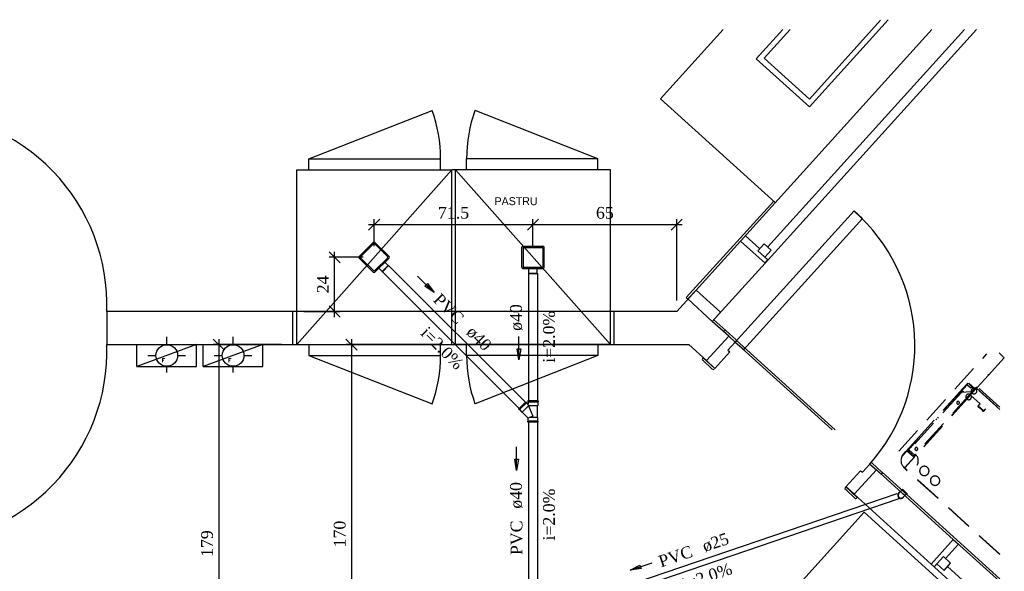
# Model space of a CAD drawing. Header units: millimetres. Extents: x 481 to 729890, y -1 to 83.
# Tile 52 of 60: x 580 to 598, y 44 to 53. Entities that reach past the tile are written whole.
import ezdxf

# ---------------------------------------------------------------- set-up
doc = ezdxf.new("R2010")
doc.units = ezdxf.units.MM
doc.header["$MEASUREMENT"] = 0
doc.linetypes.add('Dashed', pattern=[0.75, 0.5, -0.25])
for name, color, linetype, lineweight in [('Simbolos', 1, 'Continuous', 30), ('Simbolos_int', 1, 'Continuous', 30), ('TQ-Sentido tubo', 7, 'Continuous', 20), ('TQ-Seção tubo', 1, 'Continuous', 30), ('TQ-Textos tubo', 7, 'Continuous', 20)]:
    doc.layers.add(name, color=color, linetype=linetype, lineweight=lineweight)
doc.styles.add('CenturyGothic', font='GOTHIC.TTF')
doc.styles.add('ROMANS', font='ROMANS')
doc.styles.add('TimesNewRoman', font='times.ttf')
doc.dimstyles.get("Standard").update_dxf_attribs({"dimtxt": 0.18, "dimasz": 0.18, "dimexe": 0.18, "dimexo": 0.0625, "dimgap": 0.09, "dimtad": 0, "dimtih": 1, "dimtoh": 1, "dimdec": 4, "dimzin": 0, "dimdsep": 46, "dimtxsty": 'Standard', "dimcen": 0.09, "dimadec": 0, "dimazin": 0, "dimtfac": 1, "dimtdec": 4, "dimtofl": 0, "dimtmove": 0, "dimatfit": 3, "dimfxl": 0, "dimtolj": 1, "dimtzin": 0, "dimarcsym": 0})
doc.dimstyles.new('UM_25.000000', dxfattribs={"dimtxt": 0.18, "dimasz": 0.2, "dimexe": 0.1, "dimexo": 0.2, "dimgap": 0, "dimtad": 1, "dimtih": 1, "dimtoh": 1, "dimdec": 1, "dimlfac": 25, "dimzin": 0, "dimdsep": 46, "dimtxsty": 'Standard', "dimblk": 'CLOSED', "dimblk1": 'CLOSED', "dimblk2": 'CLOSED', "dimcen": 0.09, "dimdle": 0.1, "dimadec": 1, "dimazin": 2, "dimtfac": 1, "dimtdec": 4, "dimtofl": 0, "dimtmove": 0, "dimatfit": 3, "dimldrblk": 'CLOSED', "dimfxl": 0, "dimtolj": 1, "dimarcsym": 0})

# ---------------------------------------------------------------- blocks, each defined once
blk = doc.blocks.new('_OBLIQUE')
at = {"color": 0, "linetype": 'ByBlock', "lineweight": -2}
blk.add_line((-0.5, -0.5), (0.5, 0.5), dxfattribs=at)
blk = doc.blocks.new('*D83')
at = {"color": 0, "lineweight": -2}
for p, q in [((589.727, 49.382), (589.727, 49.87)), ((592.314, 48.408), (592.314, 49.87)), ((592.414, 49.77), (589.627, 49.77))]:
    blk.add_line(p, q, dxfattribs=at)
at = {"layer": 'Defpoints', "color": 0}
for p in [(589.727, 49.77), (589.727, 49.182), (592.314, 48.208)]:
    blk.add_point(p, dxfattribs=at)
at = {"color": 0, "lineweight": -2, "xscale": 0.2, "yscale": 0.2, "zscale": 0.2, "rotation": 180}
blk.add_blockref('_OBLIQUE', (589.727, 49.77), dxfattribs=at)
at = {"color": 0, "lineweight": -2, "xscale": 0.2, "yscale": 0.2, "zscale": 0.2}
blk.add_blockref('_OBLIQUE', (592.314, 49.77), dxfattribs=at)
at = {"color": 7, "insert": (591.021, 49.982), "char_height": 0.2118, "attachment_point": 5, "rotation": 0.0057, "style": 'TimesNewRoman'}
blk.add_mtext('\\A1;65', dxfattribs=at)
blk = doc.blocks.new('*D84')
at = {"color": 0, "lineweight": -2}
for p, q in [((586.869, 49.382), (586.869, 49.87)), ((589.727, 49.382), (589.727, 49.87)), ((589.827, 49.77), (586.769, 49.77))]:
    blk.add_line(p, q, dxfattribs=at)
at = {"layer": 'Defpoints', "color": 0}
for p in [(586.869, 49.77), (586.869, 49.182), (589.727, 49.182)]:
    blk.add_point(p, dxfattribs=at)
at = {"color": 0, "lineweight": -2, "xscale": 0.2, "yscale": 0.2, "zscale": 0.2, "rotation": 180}
blk.add_blockref('_OBLIQUE', (586.869, 49.77), dxfattribs=at)
at = {"color": 0, "lineweight": -2, "xscale": 0.2, "yscale": 0.2, "zscale": 0.2}
blk.add_blockref('_OBLIQUE', (589.727, 49.77), dxfattribs=at)
at = {"color": 7, "insert": (588.298, 49.982), "char_height": 0.2118, "attachment_point": 5, "rotation": 0.0057, "style": 'TimesNewRoman'}
blk.add_mtext('\\A1;71.5', dxfattribs=at)
blk = doc.blocks.new('*D85')
at = {"color": 0, "lineweight": -2}
for p, q in [((586.158, 48.108), (586.158, 49.283)), ((586.669, 49.183), (586.058, 49.183)), ((585.605, 48.208), (586.258, 48.208))]:
    blk.add_line(p, q, dxfattribs=at)
at = {"layer": 'Defpoints', "color": 0}
for p in [(586.158, 49.183), (586.869, 49.183), (585.405, 48.208)]:
    blk.add_point(p, dxfattribs=at)
at = {"color": 0, "lineweight": -2, "xscale": 0.2, "yscale": 0.2, "zscale": 0.2}
for p, rotation in [((586.158, 49.183), 90), ((586.158, 48.208), 270)]:
    blk.add_blockref('_OBLIQUE', p, dxfattribs=dict(at, rotation=rotation))
at = {"color": 7, "insert": (585.947, 48.695), "char_height": 0.2118, "attachment_point": 5, "rotation": 90, "style": 'TimesNewRoman'}
blk.add_mtext('\\A1;24', dxfattribs=at)
blk = doc.blocks.new('*D86')
at = {"color": 0, "lineweight": -2}
for p, q in [((586.461, 47.711), (586.461, 40.695)), ((588.094, 47.611), (586.361, 47.611)), ((587.146, 40.795), (586.361, 40.795))]:
    blk.add_line(p, q, dxfattribs=at)
at = {"layer": 'Defpoints', "color": 0}
for p in [(588.294, 47.611), (586.461, 40.795), (587.346, 40.795)]:
    blk.add_point(p, dxfattribs=at)
at = {"color": 0, "lineweight": -2, "xscale": 0.2, "yscale": 0.2, "zscale": 0.2}
for p, rotation in [((586.461, 47.611), 90), ((586.461, 40.795), 270)]:
    blk.add_blockref('_OBLIQUE', p, dxfattribs=dict(at, rotation=rotation))
at = {"color": 7, "insert": (586.25, 44.203), "char_height": 0.2118, "attachment_point": 5, "rotation": 90, "style": 'TimesNewRoman'}
blk.add_mtext('\\A1;170', dxfattribs=at)
blk = doc.blocks.new('*D98')
at = {"color": 0, "lineweight": -2}
for p, q in [((584.075, 47.711), (584.075, 40.351)), ((585.205, 47.611), (583.975, 47.611)), ((583.572, 40.451), (584.175, 40.451))]:
    blk.add_line(p, q, dxfattribs=at)
at = {"layer": 'Defpoints', "color": 0}
for p in [(585.405, 47.611), (583.372, 40.451), (584.075, 40.451)]:
    blk.add_point(p, dxfattribs=at)
at = {"color": 0, "lineweight": -2, "xscale": 0.2, "yscale": 0.2, "zscale": 0.2}
for p, rotation in [((584.075, 47.611), 90), ((584.075, 40.451), 270)]:
    blk.add_blockref('_OBLIQUE', p, dxfattribs=dict(at, rotation=rotation))
at = {"color": 7, "insert": (583.863, 44.031), "char_height": 0.2118, "attachment_point": 5, "rotation": 90, "style": 'TimesNewRoman'}
blk.add_mtext('\\A1;179', dxfattribs=at)

msp = doc.modelspace()

# ---------------------------------------------------------------- linework, layer by layer
at = {"color": 7, "linetype": 'Continuous'}
for p, q in [((595.9804, 53.4494), (594.7024, 52.0304)), ((596.1214, 53.4584), (594.7054, 51.8924)), ((593.1484, 53.2824), (592.0204, 52.0364)), ((593.7454, 52.7564), (594.2214, 53.2824)), ((593.8894, 52.7684), (594.3534, 53.2824)), ((594.7054, 51.8924), (593.7454, 52.7564)), ((594.7024, 52.0304), (593.8894, 52.7684)), ((592.0204, 52.0364), (594.0844, 50.1674)), ((585.6934, 50.9564), (587.9134, 51.8234)), ((590.8954, 50.9564), (588.6844, 51.8234)), ((595.5064, 50.0174), (593.3674, 47.6564)), ((595.6564, 49.8824), (595.5064, 50.0174)), ((593.5204, 47.5244), (595.6564, 49.8824)), ((593.1604, 47.8454), (593.1754, 47.8604)), ((593.3674, 47.6564), (593.1604, 47.8454)), ((593.2024, 47.8604), (593.3794, 47.7014)), ((583.1374, 47.6084), (583.1374, 47.7524)), ((584.3314, 47.6084), (584.3314, 47.7524)), ((592.8514, 47.3234), (593.2504, 47.7644)), ((593.2504, 47.7644), (593.3674, 47.6564)), ((593.3824, 47.6714), (593.3674, 47.6564)), ((593.3674, 47.6564), (593.2354, 47.5094)), ((593.2354, 47.5094), (593.2684, 47.4824)), ((593.3674, 47.6564), (593.5204, 47.5244)), ((582.7984, 47.4164), (582.9454, 47.4164)), ((583.3354, 47.4164), (583.4764, 47.4164)), ((583.9924, 47.4164), (584.1394, 47.4164)), ((584.5294, 47.4164), (584.6704, 47.4164)), ((585.6934, 47.4164), (587.9134, 46.5434)), ((590.8954, 47.4164), (588.6844, 46.5434)), ((592.7794, 47.3594), (592.7914, 47.3744)), ((592.9534, 47.1674), (592.7794, 47.3354)), ((592.7914, 47.3744), (592.9984, 47.1824)), ((592.9984, 47.1824), (592.8514, 47.3234)), ((593.2684, 47.4824), (592.9984, 47.1824)), ((583.1374, 47.1104), (583.1374, 47.2244)), ((584.3314, 47.1104), (584.3314, 47.2244)), ((592.9984, 47.1824), (592.9864, 47.1764)), ((595.9084, 45.3614), (595.5064, 44.9204)), ((595.6564, 45.3164), (595.7884, 45.4634)), ((595.7884, 45.4634), (595.8034, 45.4814)), ((595.7884, 45.4634), (595.9084, 45.3614)), ((595.9954, 45.2804), (595.7884, 45.4634)), ((595.8304, 45.4814), (596.0074, 45.3194)), ((595.3594, 45.0524), (595.6234, 45.3434)), ((595.6234, 45.3434), (595.6564, 45.3164)), ((596.0104, 45.2954), (595.9954, 45.2804)), ((595.3504, 45.0344), (595.3594, 45.0524)), ((595.5244, 44.8424), (595.3504, 45.0104)), ((595.5064, 44.9204), (595.3594, 45.0524)), ((595.3594, 45.0524), (595.5634, 44.8604)), ((595.5634, 44.8604), (595.5484, 44.8514))]:
    msp.add_line(p, q, dxfattribs=at)
at = {"color": 7}
for p, q in [((593.4634, 49.4744), (596.9074, 53.2824)), ((597.7114, 53.2824), (593.9044, 49.0784)), ((597.4914, 53.2824), (593.9524, 49.3724)), ((585.6934, 50.7584), (585.6934, 50.9564)), ((585.6934, 50.9564), (588.0634, 50.9564)), ((588.0634, 50.7584), (588.0634, 50.9564)), ((588.5284, 50.7584), (588.5284, 50.9564)), ((590.8954, 50.9564), (588.5284, 50.9564)), ((590.8954, 50.7584), (590.8954, 50.9564)), ((588.2644, 50.7584), (585.4774, 47.6114)), ((585.4774, 50.7584), (588.2644, 50.7584)), ((585.4774, 47.6114), (585.4774, 50.7584)), ((588.3304, 50.7584), (588.2644, 50.7584)), ((588.2644, 47.6114), (588.2644, 50.7584)), ((588.3304, 47.6114), (588.3304, 50.7584)), ((588.3304, 50.7584), (591.1204, 47.6114)), ((591.1204, 50.7584), (588.3304, 50.7584)), ((591.1204, 47.6114), (591.1204, 50.7584)), ((594.0604, 50.1914), (592.4854, 48.4574)), ((593.4634, 49.4744), (592.3144, 48.2084)), ((593.4634, 49.4744), (593.5504, 49.5704)), ((593.9044, 49.0784), (593.4634, 49.4744)), ((593.8054, 49.3394), (593.5504, 49.5704)), ((593.8894, 49.4264), (593.7724, 49.3004)), ((593.9554, 49.1354), (593.7724, 49.3004)), ((594.0154, 49.3124), (593.8894, 49.4264)), ((593.9014, 49.1864), (594.0154, 49.3124)), ((593.9074, 49.0784), (593.9554, 49.1354)), ((592.9534, 48.0284), (593.9044, 49.0784)), ((592.6624, 48.5924), (592.5154, 48.4334)), ((593.1034, 48.1934), (592.6624, 48.5924)), ((592.4854, 48.4574), (592.5154, 48.4334)), ((592.5154, 48.4334), (592.9534, 48.0284)), ((585.4054, 48.2084), (582.0604, 48.2084)), ((582.0604, 48.2084), (582.0604, 47.6114)), ((585.4054, 47.6114), (585.4054, 48.2084)), ((591.1834, 48.2084), (585.4054, 48.2084)), ((592.3144, 48.2084), (591.1834, 48.2084)), ((591.1834, 48.2084), (591.1834, 47.6114)), ((592.9534, 48.0284), (593.1034, 48.1934)), ((593.2504, 47.7644), (592.9534, 48.0284)), ((593.1994, 47.8634), (592.9834, 48.0554)), ((592.8514, 47.3234), (593.2504, 47.7644)), ((595.1674, 46.0784), (593.3824, 47.6924)), ((582.0604, 47.6114), (585.4054, 47.6114)), ((585.4054, 47.6114), (591.1834, 47.6114)), ((585.4774, 47.6114), (588.2644, 47.6114)), ((585.6934, 47.6114), (585.6934, 47.4164)), ((588.0634, 47.4164), (588.0634, 47.6114)), ((591.1204, 47.6114), (588.3304, 47.6114)), ((588.5284, 47.4164), (588.5284, 47.6114)), ((590.8954, 47.6114), (590.8954, 47.4164)), ((591.1834, 47.6114), (592.5304, 47.6114)), ((592.5304, 47.6114), (592.8514, 47.3234)), ((593.3674, 47.6564), (595.1134, 46.0784)), ((585.6934, 47.4164), (588.0634, 47.4164)), ((590.8954, 47.4164), (588.5284, 47.4164)), ((595.9084, 45.3614), (595.5064, 44.9204)), ((597.2914, 44.1074), (595.9084, 45.3614)), ((598.1294, 43.3974), (596.0104, 45.3164)), ((595.5064, 44.9204), (596.8924, 43.6604)), ((595.6864, 44.5964), (594.0844, 42.8204)), ((598.1294, 42.3834), (595.6864, 44.5964)), ((596.8924, 43.6604), (597.2914, 44.1074)), ((597.1534, 43.7624), (597.3874, 44.0234)), ((597.2914, 44.1074), (598.1294, 43.3484)), ((597.2914, 44.1074), (597.3874, 44.0234)), ((596.9464, 43.6124), (597.1174, 43.8014)), ((597.2434, 43.6814), (597.1174, 43.8014)), ((598.1294, 42.5414), (596.8924, 43.6604)), ((596.8924, 43.6604), (596.9464, 43.6124)), ((596.9974, 43.6664), (597.1264, 43.5494)), ((597.1264, 43.5494), (597.2434, 43.6814)), ((598.1294, 42.7644), (597.1864, 43.6184))]:
    msp.add_line(p, q, dxfattribs=at)
at = {"color": 8, "linetype": 'Dashed'}
for p, q in [((596.3104, 45.6964), (597.8934, 47.4454)), ((598.2094, 47.3764), (597.9264, 47.0644)), ((598.1204, 47.4574), (598.1154, 47.4614)), ((598.1204, 47.4574), (598.2094, 47.3764)), ((597.9264, 47.0644), (597.7284, 46.8454)), ((597.9114, 47.0774), (597.9264, 47.0644)), ((597.4644, 46.8124), (597.2784, 46.6074)), ((597.2964, 46.6384), (597.4584, 46.8184)), ((597.5174, 46.8594), (597.4094, 46.7514)), ((597.4694, 46.8114), (597.4094, 46.7514)), ((597.4734, 46.7544), (597.4414, 46.7834)), ((597.4584, 46.8184), (597.5514, 46.9204)), ((597.5574, 46.9154), (597.4644, 46.8124)), ((597.5174, 46.8594), (597.4694, 46.8114)), ((597.5424, 46.8874), (597.6054, 46.8314)), ((597.6034, 46.8774), (597.5654, 46.9124)), ((597.6874, 46.8184), (597.5734, 46.9204)), ((597.6974, 46.8164), (597.6014, 46.7104)), ((597.6274, 46.8554), (597.6034, 46.8774)), ((597.6994, 46.8154), (597.6034, 46.7084)), ((597.6274, 46.8554), (597.6054, 46.8314)), ((597.6114, 46.7574), (597.6654, 46.8174)), ((597.6234, 46.7474), (597.6744, 46.8044)), ((597.6654, 46.8174), (597.6254, 46.8524)), ((597.6274, 46.8554), (597.6364, 46.8644)), ((597.6754, 46.8294), (597.6654, 46.8174)), ((597.6744, 46.8044), (597.7014, 46.8334)), ((597.6744, 46.8044), (597.6814, 46.7984)), ((597.6994, 46.8154), (597.7074, 46.8244)), ((597.7014, 46.8334), (597.7174, 46.8504)), ((597.7014, 46.8334), (597.7094, 46.8264)), ((597.7074, 46.8244), (597.7094, 46.8254)), ((598.1294, 46.4424), (597.7074, 46.8244)), ((597.7094, 46.8254), (597.7274, 46.8464)), ((597.7094, 46.8254), (598.1294, 46.4454)), ((598.1294, 46.4844), (597.7294, 46.8464)), ((597.5974, 46.7054), (596.4124, 45.3964)), ((597.6024, 46.7014), (596.4174, 45.3924)), ((597.4384, 46.7524), (596.4994, 45.7144)), ((597.6184, 46.7514), (596.5984, 45.6244)), ((596.6094, 45.8794), (597.2964, 46.6384)), ((597.2784, 46.6074), (597.1114, 46.4234)), ((597.4094, 46.7514), (597.2104, 46.5314)), ((597.3554, 46.6924), (597.3714, 46.6784)), ((597.3934, 46.7014), (597.3774, 46.7164)), ((597.4174, 46.7594), (597.4324, 46.7454)), ((597.6084, 46.7604), (597.4384, 46.7524)), ((597.5974, 46.7054), (597.6024, 46.7014)), ((597.5994, 46.7044), (597.6034, 46.7084)), ((597.6014, 46.7104), (597.6004, 46.7094)), ((597.6004, 46.7094), (597.6024, 46.7084)), ((597.6034, 46.7084), (597.6014, 46.7104)), ((597.6034, 46.7084), (597.6024, 46.7084)), ((597.7764, 46.5434), (597.6024, 46.7014)), ((597.6184, 46.7514), (597.6084, 46.7604)), ((597.6294, 46.7414), (597.6184, 46.7514)), ((597.2104, 46.5314), (597.1114, 46.4234)), ((597.1384, 46.4534), (597.1544, 46.4384)), ((597.1774, 46.4644), (597.1624, 46.4784)), ((597.7334, 46.4964), (597.7764, 46.5434)), ((597.7484, 46.4824), (597.7334, 46.4964)), ((597.8354, 46.4174), (597.7404, 46.5034)), ((597.8354, 46.4174), (597.7404, 46.5034)), ((597.7494, 46.4834), (597.7484, 46.4824)), ((597.7554, 46.4894), (597.7494, 46.4834)), ((597.7494, 46.4834), (597.8154, 46.4244)), ((597.8154, 46.4244), (597.8144, 46.4234)), ((597.8284, 46.4094), (597.8144, 46.4234)), ((597.8204, 46.4304), (597.8154, 46.4244)), ((597.8714, 46.4574), (597.8284, 46.4094)), ((596.9764, 46.2734), (596.9914, 46.2584)), ((597.0084, 46.3084), (597.0244, 46.2944)), ((597.8244, 46.4164), (597.8234, 46.4144)), ((597.8294, 46.4204), (597.8244, 46.4164)), ((597.8304, 46.4214), (597.8294, 46.4204)), ((596.6524, 45.8844), (596.6374, 45.8984)), ((596.6444, 45.9074), (596.6604, 45.8934)), ((596.6824, 45.9164), (596.6664, 45.9314)), ((596.6124, 45.8714), (596.3894, 45.6254)), ((596.4374, 45.6894), (596.6094, 45.8794)), ((596.4634, 45.6944), (596.5164, 45.7534)), ((596.5034, 45.7194), (596.4934, 45.7284)), ((596.4994, 45.7144), (596.5984, 45.6244)), ((596.6124, 45.8714), (596.5164, 45.7534)), ((596.6144, 45.8734), (596.6304, 45.8594)), ((596.3634, 45.6034), (596.3714, 45.6154)), ((596.3714, 45.6154), (596.3834, 45.6304)), ((596.3834, 45.6304), (596.3944, 45.6424)), ((596.3944, 45.6424), (596.4374, 45.6894)), ((596.4634, 45.6944), (596.5824, 45.5844)), ((596.5094, 45.6684), (596.4704, 45.7024)), ((596.5334, 45.6464), (596.5094, 45.6684)), ((596.5254, 45.6374), (596.5114, 45.6504)), ((596.5254, 45.6374), (596.5334, 45.6464)), ((596.5514, 45.6664), (596.5334, 45.6464)), ((596.5354, 45.6494), (596.5754, 45.6134)), ((596.5754, 45.6134), (596.5644, 45.6014)), ((596.5754, 45.6134), (596.5914, 45.6314)), ((596.5824, 45.5844), (596.6094, 45.6144)), ((596.5984, 45.6244), (596.6094, 45.6144)), ((596.4104, 45.3904), (596.3944, 45.4044)), ((596.4004, 45.4104), (596.4134, 45.3984)), ((598.1294, 43.8334), (596.4104, 45.3894)), ((598.1294, 43.8424), (596.4174, 45.3924))]:
    msp.add_line(p, q, dxfattribs=at)
at = {"color": 7, "linetype": 'Continuous'}
for points in [[(582.6004, 47.2154), (583.6714, 47.2154), (583.6714, 47.6114), (582.6004, 47.2154), (582.6004, 47.6114), (583.6714, 47.6114)], [(583.7944, 47.2154), (584.8654, 47.2154), (584.8654, 47.6114), (583.7944, 47.2154), (583.7944, 47.6114), (584.8654, 47.6114)]]:
    msp.add_lwpolyline(points, dxfattribs=at)
at = {"color": 8, "linetype": 'Dashed'}
for points in [[(597.7024, 46.7434), (597.7054, 46.7464), (597.7084, 46.7504), (597.7104, 46.7544), (597.7124, 46.7584), (597.7134, 46.7624), (597.7144, 46.7664), (597.7154, 46.7714), (597.7154, 46.7754), (597.7154, 46.7804), (597.7154, 46.7844), (597.7144, 46.7884), (597.7134, 46.7934), (597.7114, 46.7974), (597.7094, 46.8014), (597.7074, 46.8054), (597.7054, 46.8084), (597.7024, 46.8124), (597.6994, 46.8154), (597.6954, 46.8184), (597.6914, 46.8204), (597.6874, 46.8234), (597.6834, 46.8254), (597.6794, 46.8264), (597.6754, 46.8274), (597.6704, 46.8284), (597.6664, 46.8284), (597.6624, 46.8284), (597.6574, 46.8284), (597.6534, 46.8274), (597.6484, 46.8264), (597.6444, 46.8244), (597.6404, 46.8224), (597.6364, 46.8204), (597.6334, 46.8184), (597.6294, 46.8154), (597.6264, 46.8114), (597.6234, 46.8084), (597.6214, 46.8044), (597.6184, 46.8004), (597.6164, 46.7964), (597.6154, 46.7924), (597.6144, 46.7884), (597.6134, 46.7834), (597.6134, 46.7794), (597.6134, 46.7744), (597.6134, 46.7704), (597.6144, 46.7664), (597.6154, 46.7614), (597.6174, 46.7574), (597.6194, 46.7534), (597.6214, 46.7494), (597.6234, 46.7454), (597.6264, 46.7424), (597.6304, 46.7394), (597.6334, 46.7364), (597.6374, 46.7344), (597.6414, 46.7314), (597.6454, 46.7294), (597.6494, 46.7284), (597.6534, 46.7274), (597.6584, 46.7264), (597.6624, 46.7264), (597.6674, 46.7264), (597.6714, 46.7264), (597.6754, 46.7274), (597.6804, 46.7284), (597.6844, 46.7304), (597.6884, 46.7324), (597.6924, 46.7344), (597.6964, 46.7364), (597.6994, 46.7394), (597.7024, 46.7434)], [(597.6064, 46.6374), (597.6094, 46.6404), (597.6114, 46.6444), (597.6134, 46.6474), (597.6154, 46.6524), (597.6174, 46.6564), (597.6184, 46.6604), (597.6194, 46.6644), (597.6194, 46.6694), (597.6194, 46.6734), (597.6184, 46.6784), (597.6184, 46.6824), (597.6164, 46.6864), (597.6154, 46.6914), (597.6134, 46.6954), (597.6114, 46.6984), (597.6084, 46.7024), (597.6054, 46.7054), (597.6024, 46.7094), (597.5994, 46.7114), (597.5954, 46.7144), (597.5914, 46.7164), (597.5874, 46.7184), (597.5834, 46.7204), (597.5794, 46.7214), (597.5744, 46.7214), (597.5704, 46.7224), (597.5654, 46.7224), (597.5614, 46.7214), (597.5574, 46.7214), (597.5524, 46.7194), (597.5484, 46.7184), (597.5444, 46.7164), (597.5404, 46.7144), (597.5374, 46.7114), (597.5334, 46.7084), (597.5304, 46.7054), (597.5274, 46.7024), (597.5254, 46.6984), (597.5224, 46.6944), (597.5214, 46.6904), (597.5194, 46.6864), (597.5184, 46.6824), (597.5174, 46.6774), (597.5174, 46.6734), (597.5174, 46.6684), (597.5174, 46.6644), (597.5184, 46.6594), (597.5194, 46.6554), (597.5214, 46.6514), (597.5234, 46.6474), (597.5254, 46.6434), (597.5284, 46.6394), (597.5304, 46.6364), (597.5344, 46.6334), (597.5374, 46.6304), (597.5414, 46.6284), (597.5454, 46.6254), (597.5494, 46.6234), (597.5534, 46.6224), (597.5574, 46.6214), (597.5624, 46.6204), (597.5664, 46.6204), (597.5704, 46.6204), (597.5754, 46.6204), (597.5794, 46.6214), (597.5844, 46.6224), (597.5884, 46.6244), (597.5924, 46.6264), (597.5964, 46.6284), (597.5994, 46.6304), (597.6034, 46.6334), (597.6064, 46.6374)], [(597.3964, 46.5484), (597.3974, 46.5504), (597.3984, 46.5514), (597.3994, 46.5534), (597.4004, 46.5554), (597.4014, 46.5574), (597.4014, 46.5594), (597.4024, 46.5624), (597.4024, 46.5644), (597.4024, 46.5664), (597.4024, 46.5684), (597.4014, 46.5704), (597.4014, 46.5724), (597.4004, 46.5744), (597.3994, 46.5764), (597.3984, 46.5784), (597.3974, 46.5804), (597.3954, 46.5824), (597.3944, 46.5834), (597.3924, 46.5854), (597.3904, 46.5864), (597.3884, 46.5874), (597.3864, 46.5884), (597.3844, 46.5894), (597.3824, 46.5894), (597.3804, 46.5904), (597.3784, 46.5904), (597.3764, 46.5904), (597.3744, 46.5894), (597.3714, 46.5894), (597.3694, 46.5884), (597.3674, 46.5884), (597.3654, 46.5874), (597.3634, 46.5864), (597.3624, 46.5844), (597.3604, 46.5834), (597.3584, 46.5814), (597.3574, 46.5804), (597.3564, 46.5784), (597.3554, 46.5764), (597.3544, 46.5744), (597.3534, 46.5724), (597.3524, 46.5704), (597.3524, 46.5684), (597.3524, 46.5664), (597.3524, 46.5634), (597.3524, 46.5614), (597.3534, 46.5594), (597.3534, 46.5574), (597.3544, 46.5554), (597.3554, 46.5534), (597.3564, 46.5514), (597.3574, 46.5494), (597.3594, 46.5484), (597.3604, 46.5464), (597.3624, 46.5454), (597.3644, 46.5434), (597.3664, 46.5424), (597.3684, 46.5414), (597.3704, 46.5414), (597.3724, 46.5404), (597.3744, 46.5404), (597.3764, 46.5404), (597.3784, 46.5404), (597.3804, 46.5404), (597.3834, 46.5404), (597.3854, 46.5414), (597.3874, 46.5424), (597.3894, 46.5434), (597.3914, 46.5444), (597.3924, 46.5454), (597.3944, 46.5464), (597.3964, 46.5484)], [(596.6444, 45.7184), (596.6454, 45.7194), (596.6464, 45.7214), (596.6484, 45.7234), (596.6484, 45.7254), (596.6494, 45.7274), (596.6504, 45.7294), (596.6504, 45.7314), (596.6504, 45.7334), (596.6504, 45.7364), (596.6504, 45.7384), (596.6504, 45.7404), (596.6494, 45.7424), (596.6484, 45.7444), (596.6474, 45.7464), (596.6464, 45.7484), (596.6454, 45.7504), (596.6444, 45.7514), (596.6424, 45.7534), (596.6404, 45.7544), (596.6394, 45.7564), (596.6374, 45.7574), (596.6354, 45.7584), (596.6334, 45.7584), (596.6314, 45.7594), (596.6284, 45.7594), (596.6264, 45.7594), (596.6244, 45.7594), (596.6224, 45.7594), (596.6204, 45.7594), (596.6184, 45.7584), (596.6164, 45.7584), (596.6144, 45.7574), (596.6124, 45.7554), (596.6104, 45.7544), (596.6084, 45.7534), (596.6074, 45.7514), (596.6054, 45.7504), (596.6044, 45.7484), (596.6034, 45.7464), (596.6024, 45.7444), (596.6014, 45.7424), (596.6014, 45.7404), (596.6004, 45.7384), (596.6004, 45.7354), (596.6004, 45.7334), (596.6004, 45.7314), (596.6014, 45.7294), (596.6014, 45.7274), (596.6024, 45.7254), (596.6034, 45.7234), (596.6044, 45.7214), (596.6054, 45.7194), (596.6074, 45.7174), (596.6084, 45.7164), (596.6104, 45.7144), (596.6124, 45.7134), (596.6144, 45.7124), (596.6164, 45.7114), (596.6184, 45.7104), (596.6204, 45.7104), (596.6224, 45.7104), (596.6244, 45.7094), (596.6264, 45.7094), (596.6294, 45.7104), (596.6314, 45.7104), (596.6334, 45.7114), (596.6354, 45.7114), (596.6374, 45.7124), (596.6394, 45.7134), (596.6414, 45.7154), (596.6424, 45.7164), (596.6444, 45.7184)], [(596.3894, 45.6254), (596.3804, 45.6144), (596.3724, 45.6024), (596.3654, 45.5904), (596.3604, 45.5774), (596.3554, 45.5644), (596.3524, 45.5504), (596.3504, 45.5364), (596.3494, 45.5224), (596.3504, 45.5084), (596.3524, 45.4944), (596.3554, 45.4804), (596.3604, 45.4674), (596.3664, 45.4544), (596.3734, 45.4424), (596.3804, 45.4304), (596.3894, 45.4204), (596.3994, 45.4104)], [(596.6394, 45.4414), (596.6464, 45.4544), (596.6524, 45.4684), (596.6564, 45.4824), (596.6594, 45.4964), (596.6614, 45.5104), (596.6614, 45.5254), (596.6604, 45.5394), (596.6584, 45.5544), (596.6554, 45.5684), (596.6504, 45.5824), (596.6444, 45.5954), (596.6374, 45.6074), (596.6284, 45.6194), (596.6194, 45.6304), (596.6094, 45.6414)], [(596.8324, 45.2824), (596.8374, 45.2884), (596.8414, 45.2944), (596.8444, 45.3004), (596.8474, 45.3074), (596.8504, 45.3144), (596.8524, 45.3214), (596.8534, 45.3284), (596.8544, 45.3354), (596.8544, 45.3434), (596.8534, 45.3504), (596.8524, 45.3574), (596.8504, 45.3644), (596.8474, 45.3714), (596.8444, 45.3784), (596.8404, 45.3844), (596.8364, 45.3904), (596.8314, 45.3964), (596.8264, 45.4014), (596.8204, 45.4054), (596.8144, 45.4104), (596.8084, 45.4134), (596.8014, 45.4164), (596.7944, 45.4194), (596.7874, 45.4214), (596.7804, 45.4224), (596.7734, 45.4224), (596.7654, 45.4224), (596.7584, 45.4224), (596.7514, 45.4204), (596.7444, 45.4184), (596.7374, 45.4164), (596.7304, 45.4134), (596.7244, 45.4094), (596.7184, 45.4054), (596.7124, 45.4004), (596.7074, 45.3954), (596.7024, 45.3894), (596.6984, 45.3834), (596.6954, 45.3774), (596.6914, 45.3704), (596.6894, 45.3634), (596.6874, 45.3564), (596.6864, 45.3494), (596.6854, 45.3424), (596.6854, 45.3344), (596.6864, 45.3274), (596.6874, 45.3204), (596.6894, 45.3134), (596.6924, 45.3064), (596.6954, 45.2994), (596.6994, 45.2934), (596.7034, 45.2874), (596.7084, 45.2814), (596.7134, 45.2764), (596.7194, 45.2714), (596.7254, 45.2674), (596.7314, 45.2634), (596.7384, 45.2604), (596.7454, 45.2584), (596.7524, 45.2564), (596.7594, 45.2554), (596.7664, 45.2544), (596.7744, 45.2544), (596.7814, 45.2554), (596.7884, 45.2564), (596.7954, 45.2584), (596.8024, 45.2614), (596.8094, 45.2644), (596.8154, 45.2684), (596.8214, 45.2724), (596.8274, 45.2774), (596.8324, 45.2824)], [(597.0254, 45.1074), (597.0304, 45.1134), (597.0344, 45.1194), (597.0374, 45.1254), (597.0414, 45.1324), (597.0434, 45.1394), (597.0454, 45.1464), (597.0464, 45.1534), (597.0474, 45.1604), (597.0474, 45.1684), (597.0464, 45.1754), (597.0454, 45.1824), (597.0434, 45.1894), (597.0404, 45.1964), (597.0374, 45.2034), (597.0334, 45.2094), (597.0294, 45.2154), (597.0244, 45.2214), (597.0194, 45.2264), (597.0134, 45.2314), (597.0074, 45.2354), (597.0014, 45.2384), (596.9944, 45.2414), (596.9874, 45.2444), (596.9804, 45.2464), (596.9734, 45.2474), (596.9664, 45.2484), (596.9584, 45.2484), (596.9514, 45.2474), (596.9444, 45.2464), (596.9374, 45.2444), (596.9304, 45.2414), (596.9234, 45.2384), (596.9174, 45.2344), (596.9114, 45.2304), (596.9054, 45.2254), (596.9004, 45.2204), (596.8954, 45.2144), (596.8914, 45.2084), (596.8884, 45.2024), (596.8854, 45.1954), (596.8824, 45.1884), (596.8804, 45.1814), (596.8794, 45.1744), (596.8784, 45.1674), (596.8784, 45.1594), (596.8794, 45.1524), (596.8804, 45.1454), (596.8824, 45.1384), (596.8854, 45.1314), (596.8884, 45.1244), (596.8924, 45.1184), (596.8964, 45.1124), (596.9014, 45.1064), (596.9064, 45.1014), (596.9124, 45.0964), (596.9184, 45.0924), (596.9244, 45.0894), (596.9314, 45.0864), (596.9384, 45.0834), (596.9454, 45.0814), (596.9524, 45.0804), (596.9594, 45.0794), (596.9674, 45.0794), (596.9744, 45.0804), (596.9814, 45.0814), (596.9884, 45.0834), (596.9954, 45.0864), (597.0024, 45.0894), (597.0084, 45.0934), (597.0144, 45.0974), (597.0204, 45.1024), (597.0254, 45.1074)]]:
    msp.add_lwpolyline(points, dxfattribs=at)
at = {"color": 7, "linetype": 'Continuous'}
for centre in [(583.1374, 47.4164), (584.3314, 47.4164)]:
    msp.add_circle(centre, 0.1943, dxfattribs=at)
at = {"color": 7}
for centre, start, end in [((578.5954, 48.3254), 358.058, 90), ((578.5954, 47.4944), 270, 1.94204)]:
    msp.add_arc(centre, 3.4647, start, end, dxfattribs=at)
at = {"color": 7, "linetype": 'Continuous'}
for centre, radius, start, end in [((585.4984, 50.9564), 2.5672, 0, 19.8), ((591.0994, 50.9564), 2.5672, 160.2, 180), ((593.3824, 47.5964), 3.2168, 318.417, 48.6777), ((593.1904, 47.8454), 0.0199, 47.84, 137.84), ((593.3674, 47.6834), 0.0199, 317.84, 47.84), ((585.4984, 47.4164), 2.5672, 340.2, 0), ((591.0994, 47.4164), 2.5672, 180, 199.8), ((592.7944, 47.3444), 0.0199, 137.84, 227.84), ((592.9714, 47.1824), 0.0199, 227.84, 317.84), ((595.8154, 45.4634), 0.0199, 47.84, 137.84), ((595.9954, 45.3044), 0.0199, 317.84, 47.84), ((595.3594, 45.0194), 0.0199, 137.84, 227.84), ((595.5394, 44.8604), 0.0199, 227.84, 317.84)]:
    msp.add_arc(centre, radius, start, end, dxfattribs=at)
at = {"layer": 'Simbolos'}
for p, q in [((586.6, 49.1967), (586.8546, 49.4513)), ((587.1374, 49.1967), (586.8829, 49.4513)), ((589.5275, 49.0025), (589.5275, 49.3625)), ((589.5475, 49.3825), (589.9075, 49.3825)), ((589.9275, 49.0025), (589.9275, 49.3625)), ((586.8546, 48.9139), (586.6, 49.1684)), ((586.8829, 48.9139), (587.1374, 49.1684)), ((587.1233, 49.0355), (587.0639, 49.0949)), ((587.0158, 48.928), (586.9564, 48.9874)), ((587.0243, 48.928), (587.1233, 49.027)), ((589.5475, 48.9825), (589.9075, 48.9825)), ((589.6515, 48.8985), (589.6515, 48.9825)), ((589.8035, 48.8985), (589.8035, 48.9825)), ((589.6575, 48.8925), (589.7975, 48.8925)), ((589.4695, 46.4528), (589.5985, 46.5818)), ((589.4695, 46.4528), (589.4805, 46.4418)), ((589.4805, 46.4418), (589.4865, 46.4418)), ((589.4865, 46.4418), (589.5285, 46.3988)), ((589.5985, 46.5818), (589.6095, 46.5708)), ((589.6095, 46.5708), (589.6095, 46.5648)), ((589.6095, 46.5648), (589.6335, 46.5408)), ((589.6365, 46.5978), (589.6365, 46.5818)), ((589.8185, 46.5978), (589.6365, 46.5978)), ((589.6365, 46.5818), (589.6405, 46.5778)), ((589.6375, 46.5398), (589.7275, 46.3238)), ((589.6405, 46.5778), (589.6405, 46.5438)), ((589.8145, 46.5178), (589.8095, 46.5128)), ((589.8095, 46.2998), (589.8095, 46.5128)), ((589.8185, 46.5818), (589.8145, 46.5778)), ((589.8145, 46.5778), (589.8145, 46.5178)), ((589.8185, 46.5978), (589.8185, 46.5818)), ((589.5285, 46.3988), (589.5355, 46.3988)), ((589.5355, 46.3988), (589.6375, 46.2968)), ((589.6395, 46.2938), (589.7275, 46.3238)), ((589.6405, 46.2358), (589.6405, 46.2908)), ((589.8145, 46.2958), (589.8095, 46.2998)), ((589.8145, 46.2358), (589.8145, 46.2958)), ((589.6365, 46.2318), (589.6405, 46.2358)), ((589.6365, 46.2158), (589.6365, 46.2318)), ((589.8185, 46.2158), (589.6365, 46.2158)), ((589.8185, 46.2318), (589.8145, 46.2358)), ((589.8185, 46.2158), (589.8185, 46.2318)), ((596.3769, 45.0107), (596.3698, 45.0036)), ((596.3769, 45.0107), (596.4589, 44.9286)), ((596.3118, 44.9371), (596.3288, 44.9541)), ((596.3288, 44.9541), (596.3429, 44.9682)), ((596.3444, 44.9725), (596.3429, 44.9682)), ((596.3712, 44.9993), (596.3444, 44.9725)), ((596.3698, 45.0036), (596.3712, 44.9993)), ((596.3854, 44.8636), (596.4023, 44.8805)), ((596.4023, 44.8805), (596.4165, 44.8947)), ((596.4221, 44.8947), (596.4165, 44.8947)), ((596.449, 44.9216), (596.4221, 44.8947)), ((596.4518, 44.9216), (596.449, 44.9216)), ((596.4589, 44.9286), (596.4518, 44.9216))]:
    msp.add_line(p, q, dxfattribs=at)
for centre, radius, start, end in [((586.8687, 49.4371), 0.02, 45, 135), ((589.5475, 49.3625), 0.02, 90, 180), ((589.9075, 49.3625), 0.02, 0, 90), ((586.6142, 49.1826), 0.02, 135, 225), ((587.1233, 49.1826), 0.02, 315, 45), ((586.8687, 48.928), 0.02, 225, 315), ((587.02, 48.9322), 0.006, 225, 315), ((587.119, 49.0312), 0.006, 315, 45), ((589.5475, 49.0025), 0.02, 180, 270), ((589.9075, 49.0025), 0.02, 270, 0), ((589.6575, 48.8985), 0.006, 180, 270), ((589.7975, 48.8985), 0.006, 270, 0), ((589.6365, 46.5438), 0.004, 225, 0), ((589.6325, 46.2908), 0.008, 0, 45), ((596.3486, 44.9003), 0.0575, 109.623, 340.377)]:
    msp.add_arc(centre, radius, start, end, dxfattribs=at)
at = {"layer": 'Simbolos_int'}
for p, q in [((586.6226, 49.1896), (586.8616, 49.4286)), ((586.8758, 49.4286), (587.1148, 49.1896)), ((589.5485, 49.3515), (589.5485, 49.0135)), ((589.5585, 49.3615), (589.8965, 49.3615)), ((589.9065, 49.3515), (589.9065, 49.0135)), ((586.6226, 49.1755), (586.8616, 48.9365)), ((586.8758, 48.9365), (587.1148, 49.1755)), ((587.0158, 48.928), (587.1233, 49.0355)), ((589.5585, 49.0035), (589.8965, 49.0035)), ((589.6515, 48.8985), (589.8035, 48.8985)), ((589.4865, 46.4418), (589.6095, 46.5648)), ((589.5355, 46.3988), (589.6495, 46.5128)), ((589.8145, 46.5778), (589.6405, 46.5778)), ((589.8095, 46.5128), (589.6495, 46.5128)), ((589.8095, 46.2998), (589.6585, 46.2998)), ((589.8145, 46.2358), (589.6405, 46.2358)), ((596.3429, 44.9682), (596.4165, 44.8947)), ((596.3712, 44.9993), (596.449, 44.9216))]:
    msp.add_line(p, q, dxfattribs=at)
for centre, radius, start, end in [((586.8687, 49.4216), 0.01, 45, 135), ((589.5585, 49.3515), 0.01, 90, 180), ((589.8965, 49.3515), 0.01, 0, 90), ((586.6297, 49.1826), 0.01, 135, 225), ((587.1077, 49.1826), 0.01, 315, 45), ((586.8687, 48.9436), 0.01, 225, 315), ((589.5585, 49.0135), 0.01, 180, 270), ((589.8965, 49.0135), 0.01, 270, 0), ((596.3486, 44.9003), 0.0519, 135, 315)]:
    msp.add_arc(centre, radius, start, end, dxfattribs=at)
at = {"layer": 'TQ-Seção tubo'}
for p, q in [((587.0172, 48.9209), (589.4775, 46.4607)), ((587.1303, 49.0341), (589.5906, 46.5738)), ((589.6475, 48.8925), (589.6475, 46.5978)), ((589.8075, 48.8925), (589.8075, 46.5978)), ((589.6474, 46.2158), (589.6475, 42.9836)), ((589.8074, 46.2158), (589.8075, 42.9836)), ((596.2781, 44.9292), (589.3715, 42.5786)), ((596.3103, 44.8345), (589.4037, 42.4839))]:
    msp.add_line(p, q, dxfattribs=at)

# ---------------------------------------------------------------- texts
at = {"color": 7, "attachment_point": 7, "line_spacing_factor": 0.798}
for s, insert, char_height, width, style in [('PASTRU', (589.0354, 50.1195), 0.143, 1.231929, 'CenturyGothic'), ('F', (583.0504, 47.2968), 0.0679, 0.109977, 'ROMANS'), ('F', (584.2444, 47.2968), 0.0679, 0.109977, 'ROMANS')]:
    msp.add_mtext(s, dxfattribs=dict(at, insert=insert, char_height=char_height, width=width, style=style))
at = {"layer": 'TQ-Textos tubo', "char_height": 0.2118, "line_spacing_factor": 0.798, "style": 'TimesNewRoman'}
for s, insert, width, attachment_point, rotation in [('PVC', (588.3548, 47.9598), 1.071317, 9, 314.99989), ('ø40', (589.5415, 47.8594), 0.829666, 7, 90.00021), ('i=2.0%', (590.1255, 47.7534), 1.613688, 8, 90.00021), ('i=2.0%', (588.0168, 47.4718), 1.613688, 8, 314.99989), ('ø40', (588.5048, 47.8098), 0.829666, 7, 314.99989), ('ø40', (589.5415, 44.6594), 0.829666, 7, 90.00021), ('i=2.0%', (590.1255, 44.5534), 1.613688, 8, 90.00021), ('PVC', (589.5415, 44.4474), 1.071317, 9, 90.00021), ('ø25', (592.8238, 43.8655), 0.829666, 7, 18.79302), ('PVC', (592.6228, 43.7975), 1.071317, 9, 18.79302), ('i=2.0%', (592.8918, 43.3355), 1.613688, 8, 18.79302)]:
    msp.add_mtext(s, dxfattribs=dict(at, insert=insert, width=width, attachment_point=attachment_point, rotation=rotation))

# ---------------------------------------------------------------- dimensions: what is measured, and where the dimension line sits
dim = msp.add_linear_dim(base=(586.8688, 49.7704), p1=(589.7275, 49.1825), p2=(586.8688, 49.1825), dimstyle='UM_25.000000', override={"dimtxt": 0.2118, "dimasz": 0.2, "dimexe": 0.1, "dimexo": 0.2, "dimtad": 1, "dimtih": 0, "dimtoh": 0, "dimdec": 1, "dimlfac": 25, "dimzin": 8, "dimtxsty": 'TimesNewRoman', "dimblk": 'OBLIQUE', "dimblk1": 'OBLIQUE', "dimblk2": 'OBLIQUE', "dimsah": 1, "dimdle": 0.1, "dimse1": 0, "dimse2": 0, "dimclrt": 7, "dimadec": 1, "dimazin": 3, "dimtmove": 2, "dimldrblk": 'OBLIQUE'})
dim.commit()
dim.dimension.update_dxf_attribs({"geometry": '*D84', "text_midpoint": (588.2981, 49.9822), "dimtype": 160, "text_rotation": 0.00573})
dim = msp.add_linear_dim(base=(589.7275, 49.7704), p1=(592.3144, 48.2084), p2=(589.7275, 49.1825), text='65', dimstyle='UM_25.000000', override={"dimtxt": 0.2118, "dimasz": 0.2, "dimexe": 0.1, "dimexo": 0.2, "dimtad": 1, "dimtih": 0, "dimtoh": 0, "dimdec": 1, "dimlfac": 25, "dimzin": 8, "dimtxsty": 'TimesNewRoman', "dimblk": 'OBLIQUE', "dimblk1": 'OBLIQUE', "dimblk2": 'OBLIQUE', "dimsah": 1, "dimdle": 0.1, "dimse1": 0, "dimse2": 0, "dimclrt": 7, "dimadec": 1, "dimazin": 3, "dimtmove": 2, "dimldrblk": 'OBLIQUE'})
dim.commit()
dim.dimension.update_dxf_attribs({"geometry": '*D83', "text_midpoint": (591.0209, 49.9822), "dimtype": 160, "text_rotation": 0.00573})
for base, p1, p2, text, picture, middle in [((586.1584, 49.1826), (585.4054, 48.2084), (586.8687, 49.1826), '24', '*D85', (585.9466, 48.6955)), ((586.4614, 40.7954), (588.2944, 47.6114), (587.3457, 40.7954), '170', '*D86', (586.2496, 44.2034))]:
    dim = msp.add_linear_dim(base=base, p1=p1, p2=p2, angle=90, text=text, dimstyle='UM_25.000000', override={"dimtxt": 0.2118, "dimasz": 0.2, "dimexe": 0.1, "dimexo": 0.2, "dimtad": 1, "dimtih": 0, "dimtoh": 0, "dimdec": 1, "dimlfac": 25, "dimzin": 8, "dimtxsty": 'TimesNewRoman', "dimblk": 'OBLIQUE', "dimblk1": 'OBLIQUE', "dimblk2": 'OBLIQUE', "dimsah": 1, "dimdle": 0.1, "dimse1": 0, "dimse2": 0, "dimclrt": 7, "dimadec": 1, "dimazin": 3, "dimtmove": 2, "dimldrblk": 'OBLIQUE'})
    dim.commit()
    dim.dimension.update_dxf_attribs({"geometry": picture, "text_midpoint": middle, "dimtype": 160, "text_rotation": 90})
dim = msp.add_linear_dim(base=(584.0753, 40.4514), p1=(585.4054, 47.6114), p2=(583.3724, 40.4514), angle=90, dimstyle='UM_25.000000', override={"dimtxt": 0.2118, "dimasz": 0.2, "dimexe": 0.1, "dimexo": 0.2, "dimtad": 1, "dimtih": 0, "dimtoh": 0, "dimdec": 1, "dimlfac": 25, "dimzin": 8, "dimtxsty": 'TimesNewRoman', "dimblk": 'OBLIQUE', "dimblk1": 'OBLIQUE', "dimblk2": 'OBLIQUE', "dimsah": 1, "dimdle": 0.1, "dimse1": 0, "dimse2": 0, "dimclrt": 7, "dimadec": 1, "dimazin": 3, "dimtmove": 2, "dimldrblk": 'OBLIQUE'})
dim.commit()
dim.dimension.update_dxf_attribs({"geometry": '*D98', "text_midpoint": (583.8635, 44.0314), "dimtype": 160, "text_rotation": 90})

# ---------------------------------------------------------------- leaders
at = {"layer": 'TQ-Sentido tubo'}
for points in [[(587.9477, 48.5469), (587.6482, 48.8464)], [(589.4753, 47.3368), (589.4753, 47.7604)], [(589.4315, 45.3491), (589.4315, 45.7727)], [(591.4744, 43.5504), (591.8754, 43.6868)]]:
    msp.add_leader(points, dimstyle='Standard', override={"dimasz": 0.2, "dimldrblk": 'CLOSED'}, dxfattribs=at)

doc.saveas('drawing.dxf')
